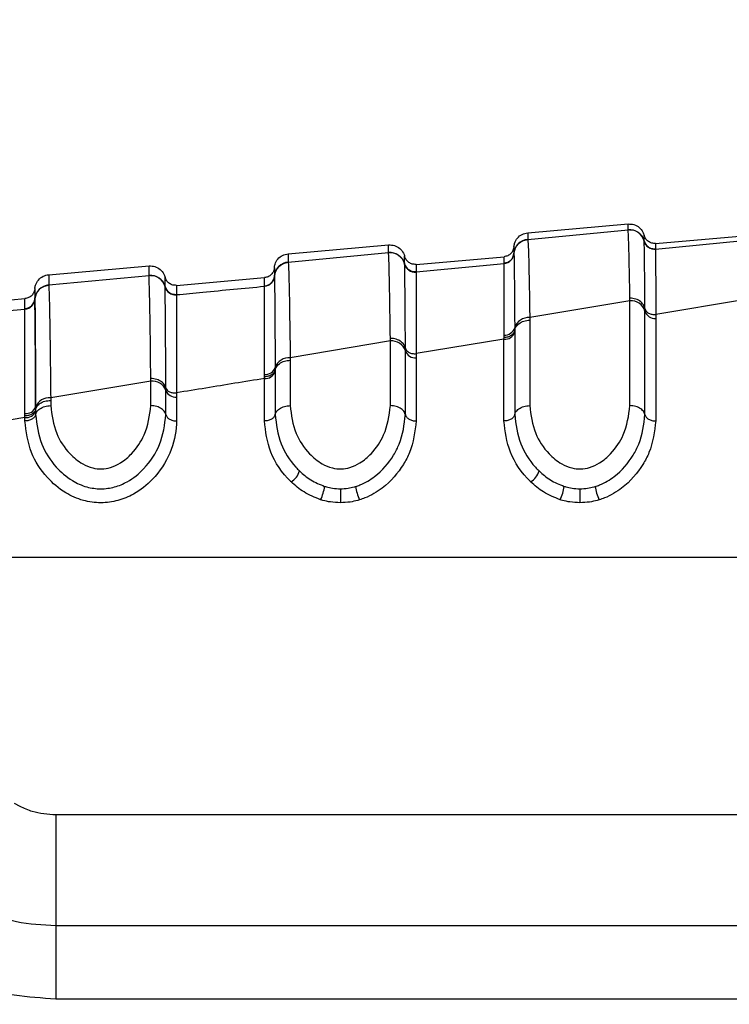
# Model space of a CAD drawing. Header units: millimetres. Extents: x 20 to 26059, y 28 to 17777.
# Tile 21 of 90: x 8911 to 8943, y 6035 to 6080. Entities that reach past the tile are written whole.
import ezdxf

# ---------------------------------------------------------------- set-up
doc = ezdxf.new("R2010")
doc.units = ezdxf.units.MM
doc.header["$LTSCALE"] = 2
doc.layers.add('COMPONENT_GEOMETRY', color=7, linetype='Continuous')
doc.styles.add('SLDTEXTSTYLE0', font='TXT', dxfattribs={"width": 0.75})
doc.dimstyles.new('SLDDIMSTYLE0', dxfattribs={"dimtxt": 150, "dimasz": 6.604, "dimexe": 0, "dimexo": 0.0625, "dimgap": 37.5, "dimtad": 0, "dimtih": 1, "dimtoh": 1, "dimdec": 0, "dimrnd": 1e-09, "dimzin": 12, "dimdsep": 46, "dimtxsty": 'SLDTEXTSTYLE0', "dimsah": 1, "dimcen": 0.09, "dimadec": 0, "dimazin": 3, "dimtfac": 1, "dimtdec": 0, "dimtofl": 0, "dimtmove": 0, "dimatfit": 3, "dimfxl": 1, "dimfrac": 2, "dimtolj": 1, "dimtzin": 12, "dimarcsym": 0})

# ---------------------------------------------------------------- blocks, each defined once
blk = doc.blocks.new('_D_2')
at = {"layer": 'COMPONENT_GEOMETRY', "color": 7}
for p, q in [((8972.989, 8122.326), (7487.832, 8122.326)), ((7494.182, 8122.326), (7494.182, 5448.336)), ((7194.078, 5417.867), (7148.375, 5417.867)), ((7148.375, 5417.867), (7148.375, 5179.742)), ((7794.286, 5417.867), (7839.989, 5417.867)), ((7839.989, 5417.867), (7839.989, 5179.742)), ((7148.375, 5179.742), (7194.078, 5179.742)), ((7839.989, 5179.742), (7794.286, 5179.742)), ((7494.182, 2281.326), (7494.182, 4955.315)), ((8897.92, 2281.326), (7487.832, 2281.326))]:
    blk.add_line(p, q, dxfattribs=at)
for points in [[(7494.182, 8122.326), (7493.166, 8115.722), (7495.198, 8115.722)], [(7494.182, 2281.326), (7495.198, 2287.93), (7493.166, 2287.93)]]:
    blk.add_solid(points, dxfattribs=at)
at = {"layer": 'COMPONENT_GEOMETRY', "color": 7, "char_height": 150, "attachment_point": 1, "style": 'SLDTEXTSTYLE0'}
for s, insert in [('9\'6.98"', (7194.078, 5373.103)), ('2921mm', (7085.015, 5148.675))]:
    blk.add_mtext(s, dxfattribs=dict(at, insert=insert))

msp = doc.modelspace()

# ---------------------------------------------------------------- linework, layer by layer
at = {"color": 7, "linetype": 'Continuous', "lineweight": 25}
for p, q in [((8933.86, 6070.257), (8938.466, 6070.66)), ((8933.861, 6069.953), (8938.466, 6070.392)), ((8938.466, 6070.392), (8938.466, 6070.398)), ((8933.861, 6069.953), (8933.861, 6069.947)), ((8939.204, 6069.877), (8939.204, 6069.881)), ((8939.205, 6069.871), (8939.204, 6069.877)), ((8939.732, 6069.767), (8943.769, 6070.12)), ((8939.732, 6069.509), (8943.769, 6069.894)), ((8922.86, 6069.295), (8927.466, 6069.697)), ((8922.861, 6068.905), (8927.466, 6069.344)), ((8927.466, 6069.344), (8927.466, 6069.349)), ((8939.732, 6069.509), (8939.731, 6069.506)), ((8939.731, 6069.506), (8939.731, 6069.499)), ((8922.861, 6068.905), (8922.861, 6068.899)), ((8928.732, 6068.804), (8932.769, 6069.158)), ((8933.224, 6069.313), (8933.224, 6069.307)), ((8933.224, 6069.307), (8933.224, 6069.303)), ((8911.86, 6068.332), (8916.466, 6068.735)), ((8928.204, 6068.829), (8928.204, 6068.833)), ((8928.205, 6068.823), (8928.204, 6068.829)), ((8928.732, 6068.461), (8928.731, 6068.458)), ((8928.731, 6068.458), (8928.731, 6068.452)), ((8928.732, 6068.461), (8932.769, 6068.846)), ((8932.769, 6068.85), (8932.769, 6068.855)), ((8932.769, 6068.846), (8932.769, 6068.85)), ((8911.861, 6067.861), (8916.466, 6068.298)), ((8916.466, 6068.298), (8916.466, 6068.303)), ((8917.732, 6067.842), (8921.769, 6068.195)), ((8922.224, 6068.265), (8922.224, 6068.26)), ((8922.224, 6068.26), (8922.224, 6068.256)), ((8911.861, 6067.861), (8911.861, 6067.855)), ((8917.204, 6067.783), (8917.204, 6067.787)), ((8917.204, 6067.777), (8917.204, 6067.783)), ((8921.769, 6067.803), (8921.769, 6067.808)), ((8921.769, 6067.799), (8921.769, 6067.803)), ((8906.732, 6066.88), (8910.769, 6067.233)), ((8911.224, 6067.221), (8911.224, 6067.216)), ((8911.224, 6067.216), (8911.224, 6067.212)), ((8917.732, 6067.415), (8917.731, 6067.412)), ((8917.731, 6067.412), (8917.731, 6067.406)), ((8938.55, 6067.138), (8933.95, 6066.365)), ((8938.55, 6067.138), (8938.549, 6067.256)), ((8938.55, 6062.322), (8938.55, 6067.138)), ((8943.767, 6067.171), (8939.733, 6066.51)), ((8906.732, 6066.373), (8910.769, 6066.755)), ((8910.769, 6066.759), (8910.769, 6066.764)), ((8910.769, 6066.755), (8910.769, 6066.759)), ((8939.24, 6066.658), (8939.24, 6066.774)), ((8939.24, 6061.911), (8939.24, 6066.658)), ((8933.95, 6066.365), (8933.95, 6066.248)), ((8933.95, 6066.248), (8933.95, 6062.322)), ((8939.733, 6066.51), (8939.733, 6066.316)), ((8939.733, 6066.316), (8939.733, 6061.617)), ((8933.259, 6065.895), (8933.26, 6065.781)), ((8933.26, 6065.781), (8933.26, 6065.701)), ((8927.55, 6065.291), (8922.95, 6064.52)), ((8927.55, 6065.291), (8927.549, 6065.409)), ((8927.55, 6062.322), (8927.55, 6065.291)), ((8932.767, 6065.368), (8928.733, 6064.707)), ((8932.767, 6065.368), (8932.768, 6065.445)), ((8932.767, 6061.617), (8932.767, 6065.368)), ((8932.768, 6065.445), (8932.768, 6065.556)), ((8933.26, 6065.701), (8933.26, 6061.911)), ((8928.24, 6064.838), (8928.24, 6064.953)), ((8928.24, 6061.911), (8928.24, 6064.838)), ((8922.95, 6064.52), (8922.95, 6064.403)), ((8922.95, 6064.403), (8922.95, 6062.322)), ((8928.733, 6064.514), (8928.733, 6061.617)), ((8922.259, 6064.076), (8922.26, 6063.962)), ((8922.26, 6063.962), (8922.26, 6063.882)), ((8916.55, 6063.448), (8916.549, 6063.567)), ((8921.767, 6063.645), (8921.768, 6063.755)), ((8921.767, 6063.568), (8921.767, 6063.645)), ((8921.767, 6061.617), (8921.767, 6063.568)), ((8922.26, 6063.882), (8922.26, 6061.911)), ((8916.55, 6063.448), (8911.95, 6062.679)), ((8916.55, 6062.322), (8916.55, 6063.448)), ((8917.24, 6063.021), (8917.24, 6063.136)), ((8917.24, 6061.911), (8917.24, 6063.021)), ((8911.95, 6062.679), (8911.95, 6062.562)), ((8911.95, 6062.562), (8911.95, 6062.322)), ((8917.733, 6062.909), (8917.733, 6062.716)), ((8917.733, 6062.716), (8917.733, 6061.617)), ((8911.26, 6062.261), (8911.26, 6062.148)), ((8911.26, 6062.148), (8911.26, 6062.068)), ((8910.767, 6061.773), (8906.694, 6061.11)), ((8910.767, 6061.849), (8910.767, 6061.96)), ((8910.767, 6061.773), (8910.767, 6061.849)), ((8910.767, 6061.617), (8910.767, 6061.773)), ((8911.26, 6062.068), (8911.26, 6061.911)), ((8895.929, 6055.37), (8951.429, 6055.37)), ((8910.279, 6044.083), (8910.527, 6043.943)), ((8912.184, 6043.551), (8912.184, 6038.471)), ((8912.184, 6043.551), (8949.339, 6043.551)), ((8912.184, 6038.471), (8912.184, 6035.084)), ((8912.184, 6038.471), (8949.339, 6038.471)), ((8949.339, 6035.084), (8912.184, 6035.084))]:
    msp.add_line(p, q, dxfattribs=at)
for centre, radius, start, end in [((8938.527, 6069.695), 0.7, 14.5966, 95.0205), ((8933.921, 6069.256), 0.699, 94.9491, 175.3558), ((8939.688, 6070.007), 0.5, 194.6374, 275.0128), ((8939.688, 6069.997), 0.5, 194.6155, 274.9534), ((8927.527, 6068.646), 0.7, 14.6219, 95.0248), ((8922.921, 6068.209), 0.699, 94.9349, 175.3418), ((8932.726, 6069.353), 0.5, 274.9492, 355.3559), ((8932.726, 6069.344), 0.5, 274.9605, 355.318), ((8928.688, 6068.959), 0.5, 194.6518, 275.0171), ((8928.688, 6068.949), 0.5, 194.6408, 274.979), ((8916.527, 6067.601), 0.7, 14.6431, 95.0288), ((8921.726, 6068.306), 0.5, 274.935, 355.3418), ((8921.726, 6068.297), 0.5, 274.9462, 355.3126), ((8911.921, 6067.164), 0.699, 94.9212, 175.3282), ((8917.688, 6067.913), 0.5, 194.6658, 275.0213), ((8917.688, 6067.904), 0.5, 194.6617, 274.9969), ((8910.726, 6067.262), 0.499, 274.9213, 355.3283), ((8910.726, 6067.253), 0.5, 274.9321, 355.305), ((8938.595, 6066.465), 0.674, 16.6652, 93.7643), ((8939.702, 6066.797), 0.482, 196.6652, 273.7643), ((8933.902, 6065.693), 0.674, 85.9764, 162.5596), ((8932.799, 6066.037), 0.482, 266.2937, 342.8651), ((8927.604, 6064.621), 0.672, 18.7957, 94.6124), ((8932.802, 6065.847), 0.481, 265.783, 342.2338), ((8928.695, 6064.992), 0.48, 198.7957, 274.6124), ((8922.893, 6063.849), 0.673, 85.1528, 160.3549), ((8921.806, 6064.235), 0.481, 265.4374, 340.6863), ((8916.614, 6062.779), 0.672, 21.0842, 95.4007), ((8921.809, 6064.046), 0.48, 264.965, 340.0213), ((8917.688, 6063.194), 0.48, 201.0842, 275.4007), ((8911.884, 6062.009), 0.674, 84.3932, 157.9926), ((8910.812, 6062.439), 0.481, 264.6504, 338.3508), ((8910.816, 6062.251), 0.481, 264.2127, 337.6463), ((8922.563, 6059.558), 0.849, 300.371, 344.024), ((8933.563, 6059.558), 0.849, 300.371, 344.024), ((8922.663, 6058.844), 1.881, 333.4988, 353.0668), ((9205.366, 6058.727), 280.111, 180.04546, 180.17627), ((8927.859, 6058.839), 1.917, 186.7991, 206.0011), ((8933.663, 6058.844), 1.881, 333.4988, 353.0668), ((9216.366, 6058.727), 280.111, 180.04546, 180.17627), ((8938.859, 6058.839), 1.917, 186.7991, 206.0011)]:
    msp.add_arc(centre, radius, start, end, dxfattribs=at)
for points, knots in [([(8933.224, 6069.616), (8933.231, 6069.668), (8933.253, 6069.81), (8933.372, 6070.02), (8933.589, 6070.202), (8933.77, 6070.238), (8933.86, 6070.257)], [0, 0, 0, 0, 0.161092, 0.440728, 0.720364, 1, 1, 1, 1]), ([(8933.86, 6070.257), (8933.86, 6070.251), (8933.861, 6070.242), (8933.861, 6070.164), (8933.861, 6070.071), (8933.861, 6069.974), (8933.861, 6069.953)], [0, 0, 0, 0, 0.32369, 0.504431, 0.893531, 1, 1, 1, 1]), ([(8938.466, 6070.398), (8938.466, 6070.446), (8938.466, 6070.526), (8938.466, 6070.62), (8938.466, 6070.657), (8938.466, 6070.659), (8938.466, 6070.66)], [0, 0, 0, 0, 0.305522, 0.500162, 0.917082, 1, 1, 1, 1]), ([(8938.466, 6070.66), (8938.558, 6070.657), (8938.743, 6070.652), (8938.988, 6070.511), (8939.142, 6070.326), (8939.188, 6070.189), (8939.204, 6070.139)], [0, 0, 0, 0, 0.279636, 0.559272, 0.838908, 1, 1, 1, 1]), ([(8938.466, 6070.398), (8938.558, 6070.395), (8938.743, 6070.39), (8938.988, 6070.249), (8939.142, 6070.064), (8939.188, 6069.927), (8939.204, 6069.877)], [0, 0, 0, 0, 0.27961, 0.559221, 0.838831, 1, 1, 1, 1]), ([(8938.549, 6067.256), (8938.54, 6067.773), (8938.525, 6068.657), (8938.502, 6069.639), (8938.483, 6070.211), (8938.471, 6070.343), (8938.466, 6070.392)], [0, 0, 0, 0, 0.296146, 0.5073, 0.816527, 1, 1, 1, 1]), ([(8933.224, 6069.307), (8933.232, 6069.359), (8933.253, 6069.501), (8933.373, 6069.71), (8933.59, 6069.892), (8933.771, 6069.928), (8933.861, 6069.947)], [0, 0, 0, 0, 0.161001, 0.440667, 0.720334, 1, 1, 1, 1]), ([(8933.861, 6069.947), (8933.862, 6069.941), (8933.87, 6069.87), (8933.885, 6069.583), (8933.908, 6068.77), (8933.929, 6067.743), (8933.944, 6066.76), (8933.95, 6066.365)], [0, 0, 0, 0, 0.02498, 0.311752, 0.510885, 0.803406, 1, 1, 1, 1]), ([(8939.204, 6069.881), (8939.204, 6069.955), (8939.204, 6070.063), (8939.204, 6070.128), (8939.204, 6070.135), (8939.204, 6070.139)], [0, 0, 0, 0, 0.4963898, 0.7312611, 1, 1, 1, 1]), ([(8939.24, 6066.774), (8939.24, 6066.862), (8939.234, 6067.775), (8939.224, 6068.833), (8939.213, 6069.643), (8939.207, 6069.795), (8939.205, 6069.871)], [0, 0, 0, 0, 0.048389, 0.50682, 0.753735, 1, 1, 1, 1]), ([(8927.466, 6069.349), (8927.466, 6069.419), (8927.466, 6069.525), (8927.466, 6069.636), (8927.466, 6069.69), (8927.466, 6069.696), (8927.466, 6069.697)], [0, 0, 0, 0, 0.331322, 0.500214, 0.838141, 1, 1, 1, 1]), ([(8927.466, 6069.697), (8927.558, 6069.695), (8927.743, 6069.69), (8927.988, 6069.549), (8928.142, 6069.363), (8928.188, 6069.227), (8928.204, 6069.177)], [0, 0, 0, 0, 0.279636, 0.559272, 0.838908, 1, 1, 1, 1]), ([(8927.466, 6069.349), (8927.558, 6069.347), (8927.743, 6069.342), (8927.988, 6069.201), (8928.142, 6069.015), (8928.188, 6068.879), (8928.204, 6068.829)], [0, 0, 0, 0, 0.279617, 0.559234, 0.838851, 1, 1, 1, 1]), ([(8927.549, 6065.409), (8927.54, 6066.094), (8927.525, 6067.188), (8927.502, 6068.352), (8927.484, 6069.083), (8927.471, 6069.263), (8927.466, 6069.344)], [0, 0, 0, 0, 0.3165846, 0.5053512, 0.7800803, 1, 1, 1, 1]), ([(8933.224, 6069.616), (8933.224, 6069.601), (8933.224, 6069.581), (8933.224, 6069.456), (8933.224, 6069.364), (8933.224, 6069.313)], [0, 0, 0, 0, 0.5044252, 0.721113, 1, 1, 1, 1]), ([(8939.731, 6069.499), (8939.732, 6069.42), (8939.732, 6069.262), (8939.733, 6068.456), (8939.733, 6067.288), (8939.733, 6066.51)], [0, 0, 0, 0, 0.250116, 0.500765, 1, 1, 1, 1]), ([(8939.732, 6069.767), (8939.732, 6069.763), (8939.732, 6069.756), (8939.732, 6069.691), (8939.732, 6069.583), (8939.732, 6069.509)], [0, 0, 0, 0, 0.268737, 0.503609, 1, 1, 1, 1]), ([(8922.224, 6068.653), (8922.231, 6068.705), (8922.253, 6068.848), (8922.372, 6069.058), (8922.589, 6069.239), (8922.77, 6069.276), (8922.86, 6069.295)], [0, 0, 0, 0, 0.161092, 0.440728, 0.720364, 1, 1, 1, 1]), ([(8922.224, 6068.26), (8922.232, 6068.312), (8922.253, 6068.454), (8922.373, 6068.663), (8922.59, 6068.844), (8922.771, 6068.881), (8922.861, 6068.899)], [0, 0, 0, 0, 0.161023, 0.440682, 0.720341, 1, 1, 1, 1]), ([(8922.86, 6069.295), (8922.86, 6069.295), (8922.861, 6069.294), (8922.861, 6069.27), (8922.861, 6069.181), (8922.861, 6069.071), (8922.861, 6068.949), (8922.861, 6068.905)], [0, 0, 0, 0, 0.0239994, 0.3435395, 0.503304, 0.8229067, 1, 1, 1, 1]), ([(8922.861, 6068.899), (8922.863, 6068.877), (8922.872, 6068.773), (8922.886, 6068.376), (8922.903, 6067.641), (8922.924, 6066.543), (8922.939, 6065.378), (8922.95, 6064.52)], [0, 0, 0, 0, 0.071059, 0.328707, 0.508594, 0.637825, 1, 1, 1, 1]), ([(8928.204, 6068.833), (8928.204, 6068.931), (8928.204, 6069.069), (8928.204, 6069.16), (8928.204, 6069.171), (8928.204, 6069.177)], [0, 0, 0, 0, 0.4974081, 0.7008101, 1, 1, 1, 1]), ([(8932.769, 6068.855), (8932.769, 6068.907), (8932.769, 6068.998), (8932.769, 6069.123), (8932.769, 6069.143), (8932.769, 6069.158)], [0, 0, 0, 0, 0.2788864, 0.4955735, 1, 1, 1, 1]), ([(8933.224, 6069.303), (8933.225, 6069.285), (8933.23, 6069.161), (8933.239, 6068.57), (8933.25, 6067.312), (8933.256, 6066.381), (8933.259, 6065.895)], [0, 0, 0, 0, 0.073597, 0.507112, 0.742765, 1, 1, 1, 1]), ([(8916.466, 6068.303), (8916.466, 6068.316), (8916.466, 6068.415), (8916.466, 6068.53), (8916.466, 6068.655), (8916.466, 6068.723), (8916.466, 6068.732), (8916.466, 6068.735)], [0, 0, 0, 0, 0.045283, 0.348609, 0.500266, 0.803652, 1, 1, 1, 1]), ([(8916.466, 6068.735), (8916.558, 6068.733), (8916.743, 6068.728), (8916.988, 6068.587), (8917.142, 6068.401), (8917.188, 6068.264), (8917.204, 6068.214)], [0, 0, 0, 0, 0.279636, 0.559272, 0.838908, 1, 1, 1, 1]), ([(8922.224, 6068.653), (8922.224, 6068.635), (8922.224, 6068.61), (8922.224, 6068.454), (8922.224, 6068.337), (8922.224, 6068.265)], [0, 0, 0, 0, 0.503297, 0.694828, 1, 1, 1, 1]), ([(8928.24, 6064.954), (8928.24, 6065.02), (8928.234, 6066.152), (8928.225, 6067.446), (8928.213, 6068.511), (8928.208, 6068.712), (8928.205, 6068.823)], [0, 0, 0, 0, 0.029742, 0.5046828, 0.725321, 1, 1, 1, 1]), ([(8928.731, 6068.452), (8928.731, 6068.451), (8928.732, 6068.384), (8928.732, 6068.11), (8928.733, 6067.096), (8928.733, 6065.683), (8928.733, 6064.707)], [0, 0, 0, 0, 0.004284, 0.278167, 0.501483, 1, 1, 1, 1]), ([(8928.732, 6068.804), (8928.732, 6068.798), (8928.732, 6068.788), (8928.732, 6068.697), (8928.732, 6068.559), (8928.732, 6068.461)], [0, 0, 0, 0, 0.299188, 0.502591, 1, 1, 1, 1]), ([(8932.768, 6065.556), (8932.768, 6066.027), (8932.768, 6066.931), (8932.768, 6068.146), (8932.769, 6068.714), (8932.769, 6068.829), (8932.769, 6068.846)], [0, 0, 0, 0, 0.257471, 0.493197, 0.926487, 1, 1, 1, 1]), ([(8911.224, 6067.691), (8911.231, 6067.743), (8911.253, 6067.886), (8911.372, 6068.095), (8911.589, 6068.277), (8911.77, 6068.314), (8911.86, 6068.332)], [0, 0, 0, 0, 0.161092, 0.440728, 0.720364, 1, 1, 1, 1]), ([(8911.86, 6068.332), (8911.86, 6068.332), (8911.861, 6068.329), (8911.861, 6068.295), (8911.861, 6068.197), (8911.861, 6068.069), (8911.861, 6067.922), (8911.861, 6067.861)], [0, 0, 0, 0, 0.067017, 0.357375, 0.502549, 0.792963, 1, 1, 1, 1]), ([(8916.466, 6068.303), (8916.558, 6068.301), (8916.743, 6068.296), (8916.988, 6068.155), (8917.142, 6067.969), (8917.188, 6067.833), (8917.204, 6067.783)], [0, 0, 0, 0, 0.279621, 0.559243, 0.838864, 1, 1, 1, 1]), ([(8916.549, 6063.567), (8916.539, 6064.417), (8916.524, 6065.709), (8916.495, 6067.536), (8916.478, 6067.973), (8916.466, 6068.298)], [0, 0, 0, 0, 0.331863, 0.504238, 1, 1, 1, 1]), ([(8917.204, 6067.787), (8917.204, 6067.909), (8917.204, 6068.076), (8917.204, 6068.192), (8917.204, 6068.206), (8917.204, 6068.214)], [0, 0, 0, 0, 0.498061, 0.680482, 1, 1, 1, 1]), ([(8921.769, 6067.808), (8921.769, 6067.88), (8921.769, 6067.997), (8921.769, 6068.152), (8921.769, 6068.177), (8921.769, 6068.195)], [0, 0, 0, 0, 0.305171, 0.496702, 1, 1, 1, 1]), ([(8922.224, 6068.256), (8922.224, 6068.241), (8922.23, 6068.097), (8922.238, 6067.412), (8922.25, 6065.858), (8922.256, 6064.723), (8922.259, 6064.076)], [0, 0, 0, 0, 0.0516718, 0.5050665, 0.7175116, 1, 1, 1, 1]), ([(8911.224, 6067.216), (8911.232, 6067.268), (8911.253, 6067.41), (8911.373, 6067.619), (8911.59, 6067.8), (8911.771, 6067.837), (8911.861, 6067.855)], [0, 0, 0, 0, 0.161038, 0.440692, 0.720346, 1, 1, 1, 1]), ([(8911.224, 6067.691), (8911.224, 6067.669), (8911.224, 6067.64), (8911.224, 6067.454), (8911.224, 6067.313), (8911.224, 6067.221)], [0, 0, 0, 0, 0.50254, 0.676572, 1, 1, 1, 1]), ([(8911.861, 6067.855), (8911.87, 6067.653), (8911.883, 6067.353), (8911.903, 6066.356), (8911.923, 6065.1), (8911.938, 6063.725), (8911.95, 6062.679)], [0, 0, 0, 0, 0.341963, 0.506117, 0.624337, 1, 1, 1, 1]), ([(8917.24, 6063.137), (8917.24, 6063.284), (8917.236, 6064.089), (8917.229, 6065.251), (8917.218, 6067.005), (8917.21, 6067.456), (8917.204, 6067.777)], [0, 0, 0, 0, 0.055685, 0.303138, 0.50423, 1, 1, 1, 1]), ([(8917.732, 6067.842), (8917.732, 6067.834), (8917.732, 6067.82), (8917.732, 6067.704), (8917.732, 6067.537), (8917.732, 6067.415)], [0, 0, 0, 0, 0.319517, 0.501938, 1, 1, 1, 1]), ([(8917.732, 6067.415), (8918.132, 6067.453), (8919.478, 6067.581), (8920.823, 6067.709), (8921.769, 6067.799)], [0, 0, 0, 0, 0.297159, 1, 1, 1, 1]), ([(8921.768, 6063.755), (8921.768, 6063.805), (8921.768, 6064.471), (8921.768, 6065.499), (8921.768, 6067.114), (8921.769, 6067.516), (8921.769, 6067.799)], [0, 0, 0, 0, 0.021195, 0.282969, 0.495586, 1, 1, 1, 1]), ([(8910.769, 6066.764), (8910.769, 6066.856), (8910.769, 6066.997), (8910.769, 6067.182), (8910.769, 6067.211), (8910.769, 6067.233)], [0, 0, 0, 0, 0.3234275, 0.4974591, 1, 1, 1, 1]), ([(8911.224, 6067.212), (8911.225, 6067.179), (8911.23, 6066.991), (8911.238, 6066.167), (8911.249, 6064.519), (8911.255, 6063.293), (8911.259, 6062.441), (8911.26, 6062.261)], [0, 0, 0, 0, 0.089233, 0.503156, 0.697697, 0.936448, 1, 1, 1, 1]), ([(8911.26, 6062.261), (8911.259, 6062.436), (8911.255, 6063.285), (8911.249, 6064.5), (8911.237, 6066.372), (8911.229, 6066.86), (8911.224, 6067.212)], [0, 0, 0, 0, 0.062027, 0.301058, 0.495826, 1, 1, 1, 1]), ([(8917.731, 6067.406), (8917.732, 6067.394), (8917.732, 6067.238), (8917.733, 6066.534), (8917.733, 6064.915), (8917.733, 6063.788), (8917.733, 6063.028), (8917.733, 6062.909)], [0, 0, 0, 0, 0.038421, 0.501138, 0.704054, 0.953619, 1, 1, 1, 1]), ([(8939.24, 6066.774), (8939.228, 6066.816), (8939.195, 6066.933), (8939.057, 6067.097), (8938.824, 6067.231), (8938.641, 6067.248), (8938.549, 6067.257)], [0, 0, 0, 0, 0.160955, 0.440637, 0.720318, 1, 1, 1, 1]), ([(8910.767, 6061.96), (8910.767, 6062.134), (8910.767, 6062.963), (8910.768, 6064.154), (8910.768, 6065.751), (8910.768, 6066.546), (8910.769, 6066.724), (8910.769, 6066.755)], [0, 0, 0, 0, 0.063624, 0.302569, 0.497159, 0.910873, 1, 1, 1, 1]), ([(8939.24, 6066.774), (8939.256, 6066.734), (8939.287, 6066.654), (8939.404, 6066.562), (8939.557, 6066.505), (8939.674, 6066.508), (8939.733, 6066.51)], [0, 0, 0, 0, 0.250094, 0.50011, 0.75007, 1, 1, 1, 1]), ([(8933.26, 6065.781), (8933.272, 6065.822), (8933.306, 6065.934), (8933.443, 6066.093), (8933.675, 6066.222), (8933.859, 6066.239), (8933.95, 6066.248)], [0, 0, 0, 0, 0.161233, 0.440822, 0.720411, 1, 1, 1, 1]), ([(8933.26, 6065.781), (8933.244, 6065.735), (8933.213, 6065.644), (8933.096, 6065.535), (8932.943, 6065.46), (8932.826, 6065.45), (8932.768, 6065.445)], [0, 0, 0, 0, 0.249999, 0.499999, 0.749999, 1, 1, 1, 1]), ([(8928.24, 6064.953), (8928.228, 6064.993), (8928.195, 6065.103), (8928.057, 6065.259), (8927.825, 6065.386), (8927.641, 6065.402), (8927.549, 6065.41)], [0, 0, 0, 0, 0.160979, 0.440653, 0.720326, 1, 1, 1, 1]), ([(8928.24, 6064.953), (8928.256, 6064.916), (8928.287, 6064.841), (8928.404, 6064.755), (8928.557, 6064.702), (8928.674, 6064.706), (8928.733, 6064.707)], [0, 0, 0, 0, 0.250077, 0.500091, 0.750057, 1, 1, 1, 1]), ([(8922.26, 6063.962), (8922.272, 6064), (8922.306, 6064.106), (8922.443, 6064.256), (8922.675, 6064.379), (8922.859, 6064.395), (8922.95, 6064.403)], [0, 0, 0, 0, 0.161211, 0.440807, 0.720404, 1, 1, 1, 1]), ([(8928.733, 6064.707), (8928.733, 6064.705), (8928.733, 6064.641), (8928.733, 6064.576), (8928.733, 6064.514)], [0, 0, 0, 0, 0.036212, 1, 1, 1, 1]), ([(8922.26, 6063.962), (8922.244, 6063.919), (8922.213, 6063.833), (8922.096, 6063.73), (8921.943, 6063.659), (8921.826, 6063.649), (8921.767, 6063.645)], [0, 0, 0, 0, 0.249999, 0.499999, 0.749999, 1, 1, 1, 1]), ([(8917.24, 6063.136), (8917.228, 6063.174), (8917.195, 6063.278), (8917.057, 6063.424), (8916.825, 6063.544), (8916.641, 6063.559), (8916.549, 6063.567)], [0, 0, 0, 0, 0.160996, 0.440664, 0.720332, 1, 1, 1, 1]), ([(8921.767, 6063.568), (8921.315, 6063.494), (8919.971, 6063.274), (8918.626, 6063.055), (8917.733, 6062.909)], [0, 0, 0, 0, 0.336526, 1, 1, 1, 1]), ([(8917.24, 6063.136), (8917.256, 6063.101), (8917.287, 6063.031), (8917.405, 6062.952), (8917.558, 6062.903), (8917.675, 6062.907), (8917.733, 6062.909)], [0, 0, 0, 0, 0.250067, 0.5000787, 0.75005, 1, 1, 1, 1]), ([(8911.26, 6062.148), (8911.272, 6062.184), (8911.306, 6062.284), (8911.443, 6062.425), (8911.675, 6062.54), (8911.859, 6062.555), (8911.95, 6062.562)], [0, 0, 0, 0, 0.161195, 0.440797, 0.720398, 1, 1, 1, 1]), ([(8911.26, 6062.148), (8911.244, 6062.107), (8911.213, 6062.026), (8911.096, 6061.929), (8910.943, 6061.862), (8910.826, 6061.854), (8910.767, 6061.849)], [0, 0, 0, 0, 0.249999, 0.499999, 0.749999, 1, 1, 1, 1]), ([(8911.26, 6061.911), (8911.272, 6061.947), (8911.306, 6062.046), (8911.443, 6062.186), (8911.675, 6062.3), (8911.859, 6062.315), (8911.95, 6062.322)], [0, 0, 0, 0, 0.161092, 0.440728, 0.720364, 1, 1, 1, 1]), ([(8911.95, 6062.322), (8912.003, 6061.894), (8912.096, 6061.131), (8912.692, 6060.205), (8913.315, 6059.677), (8913.839, 6059.45), (8914.293, 6059.396), (8914.743, 6059.476), (8915.23, 6059.712), (8915.801, 6060.208), (8916.395, 6061.107), (8916.492, 6061.869), (8916.55, 6062.322)], [0, 0, 0, 0, 0.181549, 0.323795, 0.40885, 0.462296, 0.504185, 0.545984, 0.60056, 0.677304, 0.807908, 1, 1, 1, 1]), ([(8917.24, 6061.911), (8917.228, 6061.947), (8917.195, 6062.046), (8917.057, 6062.186), (8916.825, 6062.3), (8916.642, 6062.315), (8916.55, 6062.322)], [0, 0, 0, 0, 0.161092, 0.440728, 0.720364, 1, 1, 1, 1]), ([(8922.26, 6061.911), (8922.272, 6061.947), (8922.306, 6062.046), (8922.443, 6062.186), (8922.675, 6062.3), (8922.859, 6062.315), (8922.95, 6062.322)], [0, 0, 0, 0, 0.161092, 0.440728, 0.720364, 1, 1, 1, 1]), ([(8922.95, 6062.322), (8923.003, 6061.894), (8923.096, 6061.131), (8923.692, 6060.205), (8924.315, 6059.677), (8924.839, 6059.45), (8925.293, 6059.396), (8925.743, 6059.476), (8926.23, 6059.712), (8926.801, 6060.208), (8927.395, 6061.107), (8927.492, 6061.869), (8927.55, 6062.322)], [0, 0, 0, 0, 0.181549, 0.323795, 0.40885, 0.462296, 0.504185, 0.545984, 0.60056, 0.677304, 0.807908, 1, 1, 1, 1]), ([(8928.24, 6061.911), (8928.228, 6061.947), (8928.195, 6062.046), (8928.057, 6062.186), (8927.825, 6062.3), (8927.642, 6062.315), (8927.55, 6062.322)], [0, 0, 0, 0, 0.161092, 0.440728, 0.720364, 1, 1, 1, 1]), ([(8933.26, 6061.911), (8933.272, 6061.947), (8933.306, 6062.046), (8933.443, 6062.186), (8933.675, 6062.3), (8933.859, 6062.315), (8933.95, 6062.322)], [0, 0, 0, 0, 0.161092, 0.440728, 0.720364, 1, 1, 1, 1]), ([(8933.95, 6062.322), (8934.003, 6061.894), (8934.096, 6061.131), (8934.692, 6060.205), (8935.315, 6059.677), (8935.839, 6059.45), (8936.293, 6059.396), (8936.743, 6059.476), (8937.23, 6059.712), (8937.801, 6060.208), (8938.395, 6061.107), (8938.492, 6061.869), (8938.55, 6062.322)], [0, 0, 0, 0, 0.1815485, 0.3237951, 0.4088504, 0.462296, 0.5041852, 0.5459836, 0.6005596, 0.6773038, 0.8079076, 1, 1, 1, 1]), ([(8939.24, 6061.911), (8939.228, 6061.947), (8939.195, 6062.046), (8939.057, 6062.186), (8938.825, 6062.3), (8938.642, 6062.315), (8938.55, 6062.322)], [0, 0, 0, 0, 0.161092, 0.440728, 0.720364, 1, 1, 1, 1]), ([(8911.26, 6061.911), (8911.315, 6061.455), (8911.414, 6060.629), (8912.072, 6059.576), (8912.827, 6058.907), (8913.563, 6058.572), (8914.249, 6058.474), (8914.898, 6058.567), (8915.603, 6058.866), (8916.385, 6059.513), (8917.08, 6060.592), (8917.184, 6061.449), (8917.24, 6061.911)], [0, 0, 0, 0, 0.1594404, 0.2891501, 0.3811989, 0.4457864, 0.5004163, 0.5535192, 0.6091655, 0.699962, 0.8382736, 1, 1, 1, 1]), ([(8922.26, 6061.911), (8922.314, 6061.463), (8922.412, 6060.638), (8922.948, 6059.763), (8923.321, 6059.383), (8923.379, 6059.324)], [0, 0, 0, 0, 0.500688, 0.922786, 1, 1, 1, 1]), ([(8925.956, 6058.612), (8926.022, 6058.635), (8926.344, 6058.743), (8927.043, 6059.168), (8927.61, 6059.852), (8928.116, 6060.825), (8928.188, 6061.455), (8928.24, 6061.911)], [0, 0, 0, 0, 0.041437, 0.201296, 0.499179, 0.63727, 1, 1, 1, 1]), ([(8933.26, 6061.911), (8933.314, 6061.463), (8933.412, 6060.638), (8933.948, 6059.763), (8934.321, 6059.383), (8934.379, 6059.324)], [0, 0, 0, 0, 0.500688, 0.922786, 1, 1, 1, 1]), ([(8936.956, 6058.612), (8937.022, 6058.635), (8937.344, 6058.743), (8938.043, 6059.168), (8938.61, 6059.852), (8939.116, 6060.825), (8939.188, 6061.455), (8939.24, 6061.911)], [0, 0, 0, 0, 0.041437, 0.201296, 0.499179, 0.63727, 1, 1, 1, 1]), ([(8917.733, 6061.617), (8917.733, 6061.569), (8917.726, 6061.083), (8917.503, 6060.15), (8916.793, 6059.021), (8915.896, 6058.293), (8915.055, 6057.94), (8914.249, 6057.827), (8913.4, 6057.946), (8912.521, 6058.34), (8911.661, 6059.092), (8910.934, 6060.241), (8910.826, 6061.13), (8910.767, 6061.617)], [0, 0, 0, 0, 0.015176, 0.154016, 0.287928, 0.380186, 0.440103, 0.499621, 0.560833, 0.630065, 0.72299, 0.848336, 1, 1, 1, 1]), ([(8922.992, 6058.826), (8922.988, 6058.83), (8922.568, 6059.237), (8921.939, 6060.179), (8921.824, 6061.139), (8921.767, 6061.617)], [0, 0, 0, 0, 0.005036, 0.503601, 1, 1, 1, 1]), ([(8928.733, 6061.617), (8928.677, 6061.13), (8928.598, 6060.455), (8928.045, 6059.398), (8927.401, 6058.635), (8926.599, 6058.154), (8926.217, 6058.026), (8926.136, 6057.999)], [0, 0, 0, 0, 0.35082, 0.485426, 0.783992, 0.954198, 1, 1, 1, 1]), ([(8933.992, 6058.826), (8933.988, 6058.83), (8933.568, 6059.237), (8932.939, 6060.179), (8932.824, 6061.139), (8932.767, 6061.617)], [0, 0, 0, 0, 0.005036, 0.503601, 1, 1, 1, 1]), ([(8939.733, 6061.617), (8939.677, 6061.13), (8939.598, 6060.455), (8939.045, 6059.398), (8938.401, 6058.635), (8937.599, 6058.154), (8937.217, 6058.026), (8937.136, 6057.999)], [0, 0, 0, 0, 0.35082, 0.485426, 0.783992, 0.954198, 1, 1, 1, 1]), ([(8923.379, 6059.324), (8923.541, 6059.178), (8923.866, 6058.886), (8924.309, 6058.707), (8924.53, 6058.617)], [0, 0, 0, 0, 0.500365, 1, 1, 1, 1]), ([(8934.379, 6059.324), (8934.541, 6059.178), (8934.866, 6058.886), (8935.309, 6058.707), (8935.53, 6058.617)], [0, 0, 0, 0, 0.500365, 1, 1, 1, 1]), ([(8924.346, 6058.005), (8924.081, 6058.111), (8923.561, 6058.319), (8923.179, 6058.66), (8922.992, 6058.826)], [0, 0, 0, 0, 0.511867, 1, 1, 1, 1]), ([(8924.53, 6058.617), (8924.558, 6058.608), (8924.675, 6058.573), (8924.915, 6058.519), (8925.133, 6058.51), (8925.255, 6058.505)], [0, 0, 0, 0, 0.1213016, 0.5074656, 1, 1, 1, 1]), ([(8925.255, 6058.505), (8925.373, 6058.51), (8925.588, 6058.52), (8925.819, 6058.572), (8925.933, 6058.605), (8925.956, 6058.612)], [0, 0, 0, 0, 0.492803, 0.897023, 1, 1, 1, 1]), ([(8935.346, 6058.005), (8935.081, 6058.111), (8934.561, 6058.319), (8934.179, 6058.66), (8933.992, 6058.826)], [0, 0, 0, 0, 0.5118667, 1, 1, 1, 1]), ([(8935.53, 6058.617), (8935.558, 6058.608), (8935.675, 6058.573), (8935.915, 6058.519), (8936.133, 6058.51), (8936.255, 6058.505)], [0, 0, 0, 0, 0.121302, 0.507466, 1, 1, 1, 1]), ([(8936.255, 6058.505), (8936.373, 6058.51), (8936.588, 6058.52), (8936.819, 6058.572), (8936.933, 6058.605), (8936.956, 6058.612)], [0, 0, 0, 0, 0.492803, 0.897023, 1, 1, 1, 1]), ([(8925.256, 6057.865), (8925.102, 6057.872), (8924.828, 6057.883), (8924.527, 6057.95), (8924.381, 6057.994), (8924.346, 6058.005)], [0, 0, 0, 0, 0.4965535, 0.8807999, 1, 1, 1, 1]), ([(8926.136, 6057.999), (8926.108, 6057.991), (8925.966, 6057.949), (8925.675, 6057.884), (8925.405, 6057.872), (8925.256, 6057.865)], [0, 0, 0, 0, 0.101098, 0.503376, 1, 1, 1, 1]), ([(8936.256, 6057.865), (8936.102, 6057.872), (8935.828, 6057.883), (8935.527, 6057.95), (8935.381, 6057.994), (8935.346, 6058.005)], [0, 0, 0, 0, 0.4965535, 0.8807999, 1, 1, 1, 1]), ([(8937.136, 6057.999), (8937.108, 6057.991), (8936.966, 6057.949), (8936.675, 6057.884), (8936.405, 6057.872), (8936.256, 6057.865)], [0, 0, 0, 0, 0.101098, 0.503376, 1, 1, 1, 1]), ([(8910.527, 6043.943), (8910.716, 6043.856), (8911.239, 6043.619), (8911.816, 6043.578), (8912.184, 6043.551)], [0, 0, 0, 0, 0.3629198, 1, 1, 1, 1]), ([(8907.467, 6039.758), (8908.419, 6039.303), (8909.922, 6038.584), (8911.576, 6038.501), (8912.184, 6038.471)], [0, 0, 0, 0, 0.6325913, 1, 1, 1, 1]), ([(8912.184, 6035.084), (8910.908, 6035.181), (8908.635, 6035.354), (8906.608, 6036.381), (8905.719, 6036.831)], [0, 0, 0, 0, 0.561369, 1, 1, 1, 1])]:
    msp.add_open_spline(points, degree=3, knots=knots, dxfattribs=at)
for points in [[(8939.732, 6069.767), (8939.673, 6069.768), (8939.555, 6069.769), (8939.395, 6069.849), (8939.266, 6069.974), (8939.225, 6070.084), (8939.204, 6070.139)], [(8939.731, 6069.506), (8939.673, 6069.506), (8939.555, 6069.508), (8939.394, 6069.588), (8939.266, 6069.712), (8939.225, 6069.822), (8939.204, 6069.877)], [(8933.224, 6069.616), (8933.213, 6069.558), (8933.192, 6069.442), (8933.087, 6069.297), (8932.942, 6069.191), (8932.827, 6069.169), (8932.769, 6069.158)], [(8928.732, 6068.804), (8928.673, 6068.805), (8928.555, 6068.807), (8928.395, 6068.886), (8928.266, 6069.011), (8928.225, 6069.121), (8928.204, 6069.177)], [(8933.224, 6069.307), (8933.213, 6069.249), (8933.192, 6069.134), (8933.087, 6068.989), (8932.942, 6068.883), (8932.827, 6068.861), (8932.769, 6068.85)], [(8922.224, 6068.653), (8922.213, 6068.595), (8922.192, 6068.48), (8922.087, 6068.335), (8921.942, 6068.228), (8921.827, 6068.206), (8921.769, 6068.195)], [(8928.731, 6068.458), (8928.673, 6068.458), (8928.555, 6068.46), (8928.394, 6068.539), (8928.266, 6068.664), (8928.225, 6068.774), (8928.204, 6068.829)], [(8917.732, 6067.842), (8917.673, 6067.843), (8917.555, 6067.845), (8917.395, 6067.924), (8917.266, 6068.049), (8917.225, 6068.159), (8917.204, 6068.214)], [(8922.224, 6068.26), (8922.213, 6068.202), (8922.192, 6068.087), (8922.087, 6067.942), (8921.942, 6067.836), (8921.827, 6067.814), (8921.769, 6067.803)], [(8911.224, 6067.691), (8911.213, 6067.633), (8911.192, 6067.517), (8911.087, 6067.372), (8910.942, 6067.266), (8910.827, 6067.244), (8910.769, 6067.233)], [(8917.731, 6067.412), (8917.673, 6067.413), (8917.555, 6067.414), (8917.394, 6067.494), (8917.266, 6067.618), (8917.225, 6067.728), (8917.204, 6067.783)], [(8911.224, 6067.216), (8911.213, 6067.158), (8911.192, 6067.043), (8911.087, 6066.898), (8910.942, 6066.792), (8910.827, 6066.77), (8910.769, 6066.759)], [(8911.26, 6061.911), (8911.244, 6061.871), (8911.213, 6061.791), (8911.096, 6061.695), (8910.943, 6061.63), (8910.826, 6061.621), (8910.767, 6061.617)], [(8917.24, 6061.911), (8917.256, 6061.871), (8917.287, 6061.791), (8917.405, 6061.695), (8917.558, 6061.63), (8917.675, 6061.621), (8917.733, 6061.617)], [(8922.26, 6061.911), (8922.244, 6061.871), (8922.213, 6061.791), (8922.096, 6061.695), (8921.943, 6061.63), (8921.826, 6061.621), (8921.767, 6061.617)], [(8928.24, 6061.911), (8928.256, 6061.871), (8928.287, 6061.791), (8928.405, 6061.695), (8928.558, 6061.63), (8928.675, 6061.621), (8928.733, 6061.617)], [(8933.26, 6061.911), (8933.244, 6061.871), (8933.213, 6061.791), (8933.096, 6061.695), (8932.943, 6061.63), (8932.826, 6061.621), (8932.767, 6061.617)], [(8939.24, 6061.911), (8939.256, 6061.871), (8939.287, 6061.791), (8939.405, 6061.695), (8939.558, 6061.63), (8939.675, 6061.621), (8939.733, 6061.617)]]:
    msp.add_open_spline(points, degree=3, dxfattribs=at)

# ---------------------------------------------------------------- dimensions: what is measured, and where the dimension line sits
at = {"layer": 'COMPONENT_GEOMETRY', "color": 7}
dim = msp.add_linear_dim(base=(7494.182, 8122.326), p1=(8900.46, 2281.326), p2=(8975.529, 8122.326), angle=90, dimstyle='SLDDIMSTYLE0', dxfattribs=at)
dim.commit()
dim.dimension.update_dxf_attribs({"geometry": '_D_2', "text_midpoint": (7494.182, 5201.826), "dimtype": 160})

doc.saveas('drawing.dxf')
